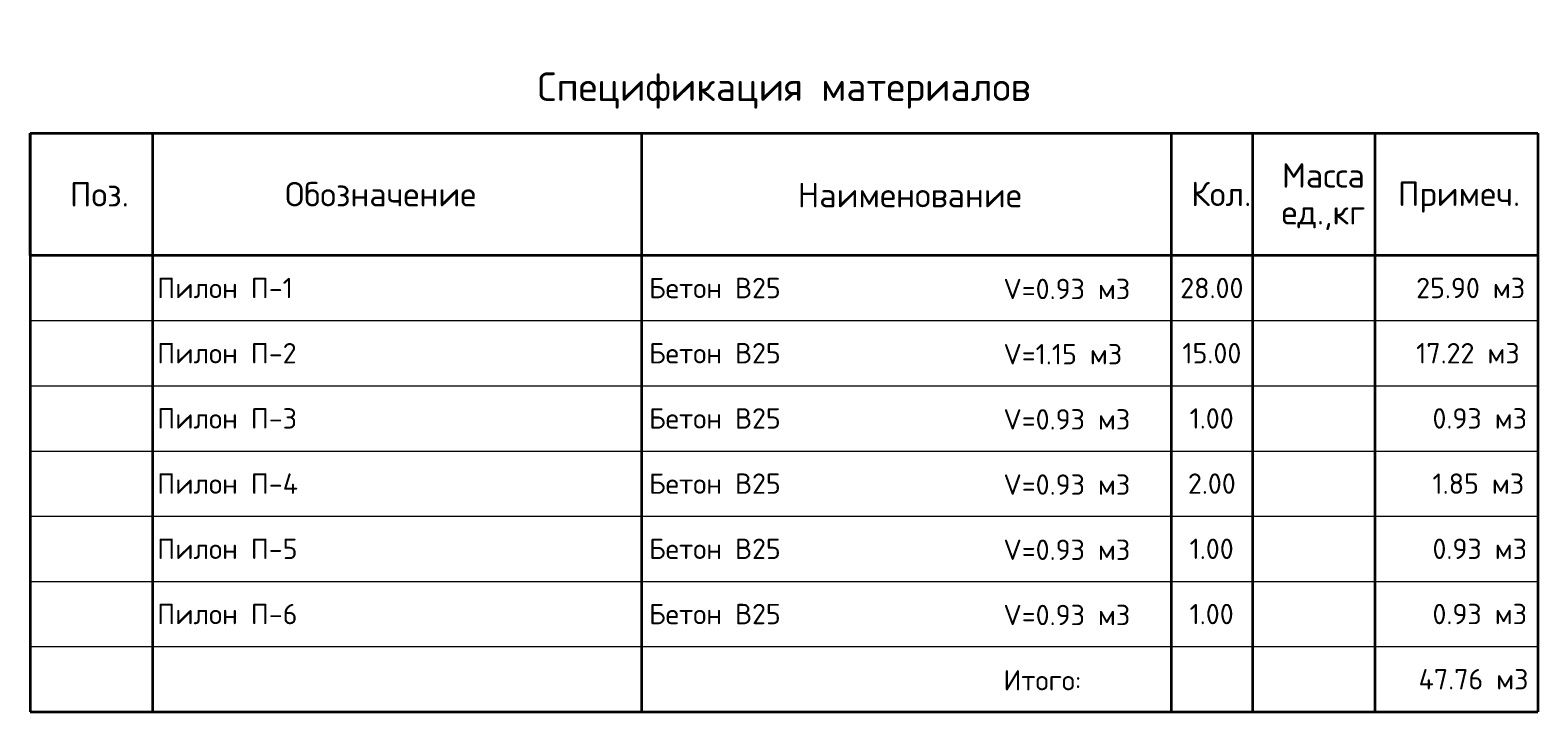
# Model space of a CAD drawing. Header units: millimetres. Extents: x -37663 to 118746, y -2869 to 47508.
# Tile 54 of 54: x 100246 to 118746, y 13351 to 21715. Entities that reach past the tile are written whole.
import ezdxf

# ---------------------------------------------------------------- set-up
doc = ezdxf.new("R2010")
doc.units = ezdxf.units.MM
doc.layers.add('Standard', color=7, linetype='Continuous', lineweight=25)
doc.styles.add('ARIAL', font='ARIAL.TTF')
doc.styles.add('ISOCPEUR', font='ISOCPEUR')

msp = doc.modelspace()

# ---------------------------------------------------------------- linework, layer by layer
at = {"layer": 'Standard', "color": 7, "linetype": 'Continuous', "lineweight": 35, "transparency": 33554687}
for p, q in [((100245.8, 20451.2), (118745.8, 20451.2)), ((100245.8, 20451.2), (100245.8, 18951.2)), ((100245.8, 18951.2), (100245.8, 20451.2)), ((101745.8, 20451.2), (101745.8, 18951.2)), ((107745.8, 20451.2), (107745.8, 18951.2)), ((114245.8, 20451.2), (114245.8, 18951.2)), ((115245.8, 20451.2), (115245.8, 18951.2)), ((116745.8, 20451.2), (116745.8, 18951.2)), ((118745.8, 20451.2), (118745.8, 18951.2)), ((100245.8, 18951.2), (100245.8, 18151.2)), ((118745.8, 18951.2), (100245.8, 18951.2)), ((101745.8, 18951.2), (101745.8, 18151.2)), ((107745.8, 18951.2), (107745.8, 18151.2)), ((114245.8, 18951.2), (114245.8, 18151.2)), ((115245.8, 18951.2), (115245.8, 18151.2)), ((116745.8, 18951.2), (116745.8, 18151.2)), ((118745.8, 18951.2), (118745.8, 18151.2)), ((100245.8, 18151.2), (100245.8, 17351.2)), ((101745.8, 18151.2), (101745.8, 17351.2)), ((107745.8, 18151.2), (107745.8, 17351.2)), ((114245.8, 18151.2), (114245.8, 17351.2)), ((115245.8, 18151.2), (115245.8, 17351.2)), ((116745.8, 18151.2), (116745.8, 17351.2)), ((118745.8, 18151.2), (118745.8, 17351.2)), ((100245.8, 17351.2), (100245.8, 16551.2)), ((101745.8, 17351.2), (101745.8, 16551.2)), ((107745.8, 17351.2), (107745.8, 16551.2)), ((114245.8, 17351.2), (114245.8, 16551.2)), ((115245.8, 17351.2), (115245.8, 16551.2)), ((116745.8, 17351.2), (116745.8, 16551.2)), ((118745.8, 17351.2), (118745.8, 16551.2)), ((100245.8, 16551.2), (100245.8, 15751.2)), ((101745.8, 16551.2), (101745.8, 15751.2)), ((107745.8, 16551.2), (107745.8, 15751.2)), ((114245.8, 16551.2), (114245.8, 15751.2)), ((115245.8, 16551.2), (115245.8, 15751.2)), ((116745.8, 16551.2), (116745.8, 15751.2)), ((118745.8, 16551.2), (118745.8, 15751.2)), ((100245.8, 15751.2), (100245.8, 13351.2)), ((101745.8, 15751.2), (101745.8, 13351.2)), ((107745.8, 15751.2), (107745.8, 13351.2)), ((114245.8, 15751.2), (114245.8, 13351.2)), ((115245.8, 15751.2), (115245.8, 13351.2)), ((116745.8, 15751.2), (116745.8, 13351.2)), ((118745.8, 15751.2), (118745.8, 13351.2)), ((100245.8, 13351.2), (118745.8, 13351.2))]:
    msp.add_line(p, q, dxfattribs=at)
at = {"layer": 'Standard', "color": 7, "linetype": 'Continuous', "lineweight": 13, "transparency": 33554687}
for p, q in [((100245.8, 18151.2), (118745.8, 18151.2)), ((100245.8, 17351.2), (118745.8, 17351.2)), ((100245.8, 16551.2), (118745.8, 16551.2)), ((100245.8, 15751.2), (118745.8, 15751.2)), ((100245.8, 14951.2), (118745.8, 14951.2)), ((100245.8, 14151.2), (118745.8, 14151.2))]:
    msp.add_line(p, q, dxfattribs=at)
at = {"layer": 'Standard', "color": 7, "linetype": 'Continuous', "lineweight": 35, "transparency": 33554687}
msp.add_lwpolyline([(118745.8, 18951.2), (118745.8, 18951.2)], close=True, dxfattribs=at)

# ---------------------------------------------------------------- texts
at = {"layer": 'Standard', "color": 7, "linetype": 'Continuous', "lineweight": 35, "transparency": 33554687, "style": 'ISOCPEUR'}
for s, insert, char_height, width, attachment_point in [('\\A1;{\\fISOCPEUR|i0|b0;\\H350.000000;\\W1.000000;\\C7;Спецификация материалов}\\P', (109495.8, 20751.2), 105, 6122.965, 8), ('\\A1;{\\fISOCPEUR|i0|b0;\\H300.000000;\\W1.000000;\\C7;Поз.}\\P', (101095.4, 19700.7), 90, 873.679, 5), ('\\A1;{\\fISOCPEUR|i0|b0;\\H300.000000;\\W1.000000;\\C7;Обозначение}\\P', (104546.9, 19702.1), 90, 2501.273, 5), ('\\A1;{\\fISOCPEUR|i0|b0;\\H300.000000;\\W1.000000;\\C7;Наименование}\\P', (111038.5, 19691.2), 90, 2786.667, 5), ('\\A1;{\\fISOCPEUR|i0|b0;\\H300.000000;\\W1.000000;\\C7;Кол.}\\P', (114860.6, 19705.7), 90, 888.889, 5), ('\\A1;{\\fISOCPEUR|i0|b0;\\H300.000000;\\W1.000000;\\C7;Примеч.}\\P', (117778.8, 19666.8), 90, 1553.878, 5), ('\\A1;{\\fISOCPEUR|i0|b0;\\H250.000000;\\W1.000000;\\C7;Пилон П-1}\\P', (101804.4, 18551.2), 75, 1667.424, 4), ('\\A1;{\\fISOCPEUR|i0|b0;\\H250.000000;\\W1.000000;\\C7;28.00}\\P', (114745.8, 18551.2), 75, 892.424, 5), ('\\A1;{\\fISOCPEUR|i0|b0;\\H250.000000;\\W1.000000;\\C7;Пилон П-2}\\P', (101804.4, 17751.2), 75, 1721.212, 4), ('\\A1;{\\fISOCPEUR|i0|b0;\\H250.000000;\\W1.000000;\\C7;15.00}\\P', (114745.8, 17751.2), 75, 834.848, 5), ('\\A1;{\\fISOCPEUR|i0|b0;\\H250.000000;\\W1.000000;\\C7;Пилон П-3}\\P', (101804.4, 16951.2), 75, 1721.212, 4), ('\\A1;{\\fISOCPEUR|i0|b0;\\H250.000000;\\W1.000000;\\C7;1.00}\\P', (114472.5, 16951.2), 75, 655.769, 4), ('\\A1;{\\fISOCPEUR|i0|b0;\\H250.000000;\\W1.000000;\\C7;2.00}\\P', (114745.8, 16151.2), 75, 715.385, 5), ('\\A1;{\\fISOCPEUR|i0|b0;\\H250.000000;\\W1.000000;\\C7;Пилон П-4}\\P', (101804.4, 16151.2), 75, 1746.269, 4), ('\\A1;{\\fISOCPEUR|i0|b0;\\H250.000000;\\W1.000000;\\C7;Пилон П-5}\\P', (101804.4, 15351.2), 75, 1721.212, 4), ('\\A1;{\\fISOCPEUR|i0|b0;\\H250.000000;\\W1.000000;\\C7;1.00}\\P', (114472.5, 15351.2), 75, 655.769, 4), ('\\A1;{\\fISOCPEUR|i0|b0;\\H250.000000;\\W1.000000;\\C7;Пилон П-6}\\P', (101804.4, 14551.2), 75, 1721.212, 4), ('\\A1;{\\fISOCPEUR|i0|b0;\\H250.000000;\\W1.000000;\\C7;1.00}\\P', (114472.5, 14551.2), 75, 655.769, 4)]:
    msp.add_mtext(s, dxfattribs=dict(at, insert=insert, char_height=char_height, width=width, attachment_point=attachment_point))
at = {"layer": 'Standard', "color": 7, "linetype": 'Continuous', "lineweight": 35, "transparency": 33554687, "insert": (116113.5, 20082.6), "char_height": 300, "width": 1244.513, "attachment_point": 2, "line_spacing_factor": 0.903614, "style": 'ARIAL'}
msp.add_mtext('\\A1;{\\fISOCPEUR|i0|b0;\\H300.000000;\\W1.000000;\\C7;Масса}\\P{\\fISOCPEUR|i0|b0;\\H300.000000;\\W1.000000;\\C7;ед.,кг}\\P', dxfattribs=at)
at = {"layer": 'Standard', "color": 7, "linetype": 'Continuous', "lineweight": 13, "transparency": 33554687, "char_height": 75, "attachment_point": 4}
for s, insert, width, style in [('}\\P', (107845.8, 18761.2), 86.591, 'ARIAL'), ('\\A1;{\\fISOCPEUR|i0|b0;\\H250.000000;\\W1.000000;\\C7;V=0.93 м3}\\P', (112188.6, 18539.5), 1646.032, 'ISOCPEUR'), ('\\A1;{\\fISOCPEUR|i0|b0;\\H250.000000;\\W1.000000;\\C7;25.90 м3}\\P', (117252.5, 18551.2), 1420.37, 'ISOCPEUR'), ('}\\P', (107845.8, 18401.1), 86.591, 'ARIAL'), ('}\\P', (107845.8, 17961.2), 86.591, 'ARIAL'), ('\\A1;{\\fISOCPEUR|i0|b0;\\H250.000000;\\W1.000000;\\C7;V=1.15 м3}\\P', (112188.6, 17739.5), 1538.095, 'ISOCPEUR'), ('\\A1;{\\fISOCPEUR|i0|b0;\\H250.000000;\\W1.000000;\\C7;17.22 м3}\\P', (117252.5, 17751.2), 1365.741, 'ISOCPEUR'), ('}\\P', (107845.8, 17601.1), 86.591, 'ARIAL'), ('}\\P', (107845.8, 17161.2), 86.591, 'ARIAL'), ('\\A1;{\\fISOCPEUR|i0|b0;\\H250.000000;\\W1.000000;\\C7;V=0.93 м3}\\P', (112188.6, 16939.5), 1646.032, 'ISOCPEUR'), ('\\A1;{\\fISOCPEUR|i0|b0;\\H250.000000;\\W1.000000;\\C7;0.93 м3}\\P', (117452.5, 16951.2), 1244.681, 'ISOCPEUR'), ('}\\P', (107845.8, 16801.1), 86.591, 'ARIAL'), ('}\\P', (107845.8, 16361.2), 86.591, 'ARIAL'), ('\\A1;{\\fISOCPEUR|i0|b0;\\H250.000000;\\W1.000000;\\C7;1.85 м3}\\P', (117452.5, 16151.2), 1189.362, 'ISOCPEUR'), ('\\A1;{\\fISOCPEUR|i0|b0;\\H250.000000;\\W1.000000;\\C7;V=0.93 м3}\\P', (112188.6, 16139.5), 1646.032, 'ISOCPEUR'), ('}\\P', (107845.8, 16001.1), 86.591, 'ARIAL'), ('}\\P', (107845.8, 15561.2), 86.591, 'ARIAL'), ('\\A1;{\\fISOCPEUR|i0|b0;\\H250.000000;\\W1.000000;\\C7;V=0.93 м3}\\P', (112188.6, 15339.5), 1646.032, 'ISOCPEUR'), ('\\A1;{\\fISOCPEUR|i0|b0;\\H250.000000;\\W1.000000;\\C7;0.93 м3}\\P', (117452.5, 15351.2), 1244.681, 'ISOCPEUR'), ('}\\P', (107845.8, 15201.1), 86.591, 'ARIAL'), ('\\A1;{\\fISOCPEUR|i0|b0;\\H250.000000;\\W1.000000;\\C7;V=0.93 м3}\\P', (112188.6, 14539.5), 1646.032, 'ISOCPEUR'), ('\\A1;{\\fISOCPEUR|i0|b0;\\H250.000000;\\W1.000000;\\C7;0.93 м3}\\P', (117452.5, 14551.2), 1244.681, 'ISOCPEUR'), ('}\\P', (107845.8, 14401.1), 86.591, 'ARIAL'), ('\\A1;{\\fISOCPEUR|i0|b0;\\H250.000000;\\W1.000000;\\C7;47.76 м3}\\P', (117282.5, 13751.2), 1445.455, 'ISOCPEUR'), ('\\A1;{\\fISOCPEUR|i0|b0;\\H250.000000;\\W1.000000;\\C7;Итого:}\\P', (112188.6, 13739.5), 1144.186, 'ISOCPEUR')]:
    msp.add_mtext(s, dxfattribs=dict(at, insert=insert, width=width, style=style))
at = {"layer": 'Standard', "color": 7, "linetype": 'Continuous', "lineweight": 50, "transparency": 33554687, "char_height": 75, "width": 1771.324, "attachment_point": 4, "style": 'ISOCPEUR'}
for insert in [(107839.1, 18551.2), (107839.1, 17751.2), (107839.1, 16951.2), (107839.1, 16151.2), (107839.1, 15351.2), (107839.1, 14551.2)]:
    msp.add_mtext('\\A1;{\\fISOCPEUR|i0|b0;\\H250.000000;\\W1.000000;\\C7;Бетон В25}\\P', dxfattribs=dict(at, insert=insert))

doc.saveas('drawing.dxf')
